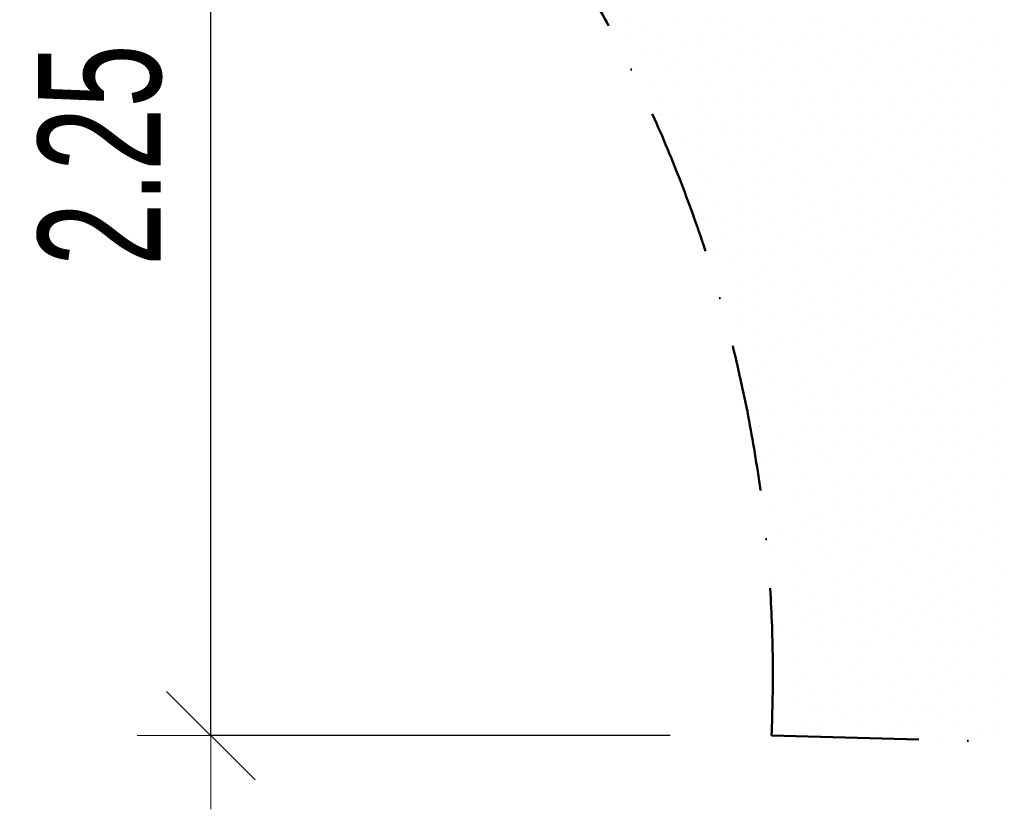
# Model space of a CAD drawing. Header units: millimetres. Extents: x -211955 to 157391, y -241491 to 94238.
# Tile 52 of 138: x -163 to 1841, y -67090 to -65484. Entities that reach past the tile are written whole.
import ezdxf

# ---------------------------------------------------------------- set-up
doc = ezdxf.new("R2010")
doc.units = ezdxf.units.MM
doc.header["$PDMODE"] = 65
doc.linetypes.add('Cerchovana_1', pattern=[500, 300, -100, 0, -100])
doc.layers.add('XR$3$SITUACE - BOURÁNÍ_1', color=7, linetype='Continuous', lineweight=25)
doc.layers.add('XR$4$SITUACE - BOURÁNÍ - KOTY_1', color=7, linetype='Continuous', lineweight=25)
doc.styles.add('ARIALNARROW', font='ARIALN.TTF')
doc.dimstyles.new('DIMSTYLE_4', dxfattribs={"dimtxt": 250, "dimasz": 300, "dimexe": 0, "dimexo": 0, "dimgap": 125, "dimtad": 2, "dimlfac": 0.001, "dimrnd": 0.05, "dimzin": 4, "dimdsep": 46, "dimtxsty": 'ARIALNARROW', "dimblk1": 'ALL_ML_STRICH', "dimblk2": 'ALL_ML_STRICH', "dimsah": 1, "dimcen": 0, "dimclrd": 6, "dimclre": 6, "dimclrt": 6, "dimadec": 0, "dimazin": 0, "dimtfac": 1, "dimtdec": 0, "dimtix": 1, "dimtmove": 2, "dimatfit": 3, "dimfxl": 0, "dimtzin": 0, "dimlwd": 0, "dimlwe": 18, "dimarcsym": 0})

# ---------------------------------------------------------------- blocks, each defined once
blk = doc.blocks.new('VZOR_0')
at = {"layer": 'XR$3$SITUACE - BOURÁNÍ_1', "color": 204, "linetype": 'Continuous', "lineweight": 13}
for p, q in [((1043.4, -65487.8), (1043.4, -65487.8)), ((1069.8, -65490), (1069.8, -65490)), ((1175.4, -65484.6), (1175.4, -65484.6)), ((1243.4, -65487.8), (1243.4, -65487.8)), ((1269.8, -65490), (1269.8, -65490)), ((1375.4, -65484.6), (1375.4, -65484.6)), ((1443.4, -65487.8), (1443.4, -65487.8)), ((1469.8, -65490), (1469.8, -65490)), ((1575.4, -65484.6), (1575.4, -65484.6)), ((1643.4, -65487.8), (1643.4, -65487.8)), ((1669.8, -65490), (1669.8, -65490)), ((1775.4, -65484.6), (1775.4, -65484.6)), ((1107, -65507), (1107, -65507)), ((1142.8, -65511.8), (1142.8, -65511.8)), ((1228.8, -65510.4), (1228.8, -65510.4)), ((1307, -65507), (1307, -65507)), ((1342.8, -65511.8), (1342.8, -65511.8)), ((1428.8, -65510.4), (1428.8, -65510.4)), ((1507, -65507), (1507, -65507)), ((1542.8, -65511.8), (1542.8, -65511.8)), ((1628.8, -65510.4), (1628.8, -65510.4)), ((1707, -65507), (1707, -65507)), ((1742.8, -65511.8), (1742.8, -65511.8)), ((1828.8, -65510.4), (1828.8, -65510.4)), ((1068.8, -65519.8), (1068.8, -65519.8)), ((1187, -65529.6), (1187, -65529.6)), ((1268.8, -65519.8), (1268.8, -65519.8)), ((1387, -65529.6), (1387, -65529.6)), ((1468.8, -65519.8), (1468.8, -65519.8)), ((1587, -65529.6), (1587, -65529.6)), ((1668.8, -65519.8), (1668.8, -65519.8)), ((1787, -65529.6), (1787, -65529.6)), ((1105.4, -65548.4), (1105.4, -65548.4)), ((1139.8, -65551.8), (1139.8, -65551.8)), ((1220, -65540), (1220, -65540)), ((1305.4, -65548.4), (1305.4, -65548.4)), ((1339.8, -65551.8), (1339.8, -65551.8)), ((1420, -65540), (1420, -65540)), ((1505.4, -65548.4), (1505.4, -65548.4)), ((1539.8, -65551.8), (1539.8, -65551.8)), ((1620, -65540), (1620, -65540)), ((1705.4, -65548.4), (1705.4, -65548.4)), ((1739.8, -65551.8), (1739.8, -65551.8)), ((1820, -65540), (1820, -65540)), ((1172, -65558.6), (1172, -65558.6)), ((1260, -65560), (1260, -65560)), ((1372, -65558.6), (1372, -65558.6)), ((1460, -65560), (1460, -65560)), ((1572, -65558.6), (1572, -65558.6)), ((1660, -65560), (1660, -65560)), ((1772, -65558.6), (1772, -65558.6)), ((1090.2, -65580.8), (1090.2, -65580.8)), ((1148.8, -65584.8), (1148.8, -65584.8)), ((1221.8, -65586), (1221.8, -65586)), ((1290.2, -65580.8), (1290.2, -65580.8)), ((1348.8, -65584.8), (1348.8, -65584.8)), ((1421.8, -65586), (1421.8, -65586)), ((1490.2, -65580.8), (1490.2, -65580.8)), ((1548.8, -65584.8), (1548.8, -65584.8)), ((1621.8, -65586), (1621.8, -65586)), ((1690.2, -65580.8), (1690.2, -65580.8)), ((1748.8, -65584.8), (1748.8, -65584.8)), ((1821.8, -65586), (1821.8, -65586)), ((1128, -65608.4), (1128, -65608.4)), ((1328, -65608.4), (1328, -65608.4)), ((1528, -65608.4), (1528, -65608.4)), ((1728, -65608.4), (1728, -65608.4)), ((1176.2, -65617.2), (1176.2, -65617.2)), ((1239.6, -65615.6), (1239.6, -65615.6)), ((1297.4, -65625.8), (1297.4, -65625.8)), ((1376.2, -65617.2), (1376.2, -65617.2)), ((1439.6, -65615.6), (1439.6, -65615.6)), ((1497.4, -65625.8), (1497.4, -65625.8)), ((1576.2, -65617.2), (1576.2, -65617.2)), ((1639.6, -65615.6), (1639.6, -65615.6)), ((1697.4, -65625.8), (1697.4, -65625.8)), ((1776.2, -65617.2), (1776.2, -65617.2)), ((1839.6, -65615.6), (1839.6, -65615.6)), ((1140, -65640), (1140, -65640)), ((1220, -65640), (1220, -65640)), ((1256.8, -65652.4), (1256.8, -65652.4)), ((1306.8, -65653), (1306.8, -65653)), ((1340, -65640), (1340, -65640)), ((1420, -65640), (1420, -65640)), ((1456.8, -65652.4), (1456.8, -65652.4)), ((1506.8, -65653), (1506.8, -65653)), ((1540, -65640), (1540, -65640)), ((1620, -65640), (1620, -65640)), ((1656.8, -65652.4), (1656.8, -65652.4)), ((1706.8, -65653), (1706.8, -65653)), ((1740, -65640), (1740, -65640)), ((1820, -65640), (1820, -65640)), ((1220.6, -65668), (1220.6, -65668)), ((1420.6, -65668), (1420.6, -65668)), ((1620.6, -65668), (1620.6, -65668)), ((1820.6, -65668), (1820.6, -65668)), ((1141.8, -65676.4), (1141.8, -65676.4)), ((1175.4, -65684.6), (1175.4, -65684.6)), ((1243.4, -65687.8), (1243.4, -65687.8)), ((1269.8, -65690), (1269.8, -65690)), ((1300, -65680), (1300, -65680)), ((1341.8, -65676.4), (1341.8, -65676.4)), ((1375.4, -65684.6), (1375.4, -65684.6)), ((1443.4, -65687.8), (1443.4, -65687.8)), ((1469.8, -65690), (1469.8, -65690)), ((1500, -65680), (1500, -65680)), ((1541.8, -65676.4), (1541.8, -65676.4)), ((1575.4, -65684.6), (1575.4, -65684.6)), ((1643.4, -65687.8), (1643.4, -65687.8)), ((1669.8, -65690), (1669.8, -65690)), ((1700, -65680), (1700, -65680)), ((1741.8, -65676.4), (1741.8, -65676.4)), ((1775.4, -65684.6), (1775.4, -65684.6)), ((1142.8, -65711.8), (1142.8, -65711.8)), ((1228.8, -65710.4), (1228.8, -65710.4)), ((1307, -65707), (1307, -65707)), ((1342.8, -65711.8), (1342.8, -65711.8)), ((1428.8, -65710.4), (1428.8, -65710.4)), ((1507, -65707), (1507, -65707)), ((1542.8, -65711.8), (1542.8, -65711.8)), ((1628.8, -65710.4), (1628.8, -65710.4)), ((1707, -65707), (1707, -65707)), ((1742.8, -65711.8), (1742.8, -65711.8)), ((1828.8, -65710.4), (1828.8, -65710.4)), ((1187, -65729.6), (1187, -65729.6)), ((1268.8, -65719.8), (1268.8, -65719.8)), ((1387, -65729.6), (1387, -65729.6)), ((1468.8, -65719.8), (1468.8, -65719.8)), ((1587, -65729.6), (1587, -65729.6)), ((1668.8, -65719.8), (1668.8, -65719.8)), ((1787, -65729.6), (1787, -65729.6)), ((1220, -65740), (1220, -65740)), ((1305.4, -65748.4), (1305.4, -65748.4)), ((1339.8, -65751.8), (1339.8, -65751.8)), ((1420, -65740), (1420, -65740)), ((1505.4, -65748.4), (1505.4, -65748.4)), ((1539.8, -65751.8), (1539.8, -65751.8)), ((1620, -65740), (1620, -65740)), ((1705.4, -65748.4), (1705.4, -65748.4)), ((1739.8, -65751.8), (1739.8, -65751.8)), ((1820, -65740), (1820, -65740)), ((1172, -65758.6), (1172, -65758.6)), ((1260, -65760), (1260, -65760)), ((1372, -65758.6), (1372, -65758.6)), ((1460, -65760), (1460, -65760)), ((1572, -65758.6), (1572, -65758.6)), ((1660, -65760), (1660, -65760)), ((1772, -65758.6), (1772, -65758.6)), ((1221.8, -65786), (1221.8, -65786)), ((1290.2, -65780.8), (1290.2, -65780.8)), ((1348.8, -65784.8), (1348.8, -65784.8)), ((1421.8, -65786), (1421.8, -65786)), ((1490.2, -65780.8), (1490.2, -65780.8)), ((1548.8, -65784.8), (1548.8, -65784.8)), ((1621.8, -65786), (1621.8, -65786)), ((1690.2, -65780.8), (1690.2, -65780.8)), ((1748.8, -65784.8), (1748.8, -65784.8)), ((1821.8, -65786), (1821.8, -65786)), ((1328, -65808.4), (1328, -65808.4)), ((1528, -65808.4), (1528, -65808.4)), ((1728, -65808.4), (1728, -65808.4)), ((1239.6, -65815.6), (1239.6, -65815.6)), ((1297.4, -65825.8), (1297.4, -65825.8)), ((1376.2, -65817.2), (1376.2, -65817.2)), ((1439.6, -65815.6), (1439.6, -65815.6)), ((1497.4, -65825.8), (1497.4, -65825.8)), ((1576.2, -65817.2), (1576.2, -65817.2)), ((1639.6, -65815.6), (1639.6, -65815.6)), ((1697.4, -65825.8), (1697.4, -65825.8)), ((1776.2, -65817.2), (1776.2, -65817.2)), ((1839.6, -65815.6), (1839.6, -65815.6)), ((1220, -65840), (1220, -65840)), ((1256.8, -65852.4), (1256.8, -65852.4)), ((1306.8, -65853), (1306.8, -65853)), ((1340, -65840), (1340, -65840)), ((1420, -65840), (1420, -65840)), ((1456.8, -65852.4), (1456.8, -65852.4)), ((1506.8, -65853), (1506.8, -65853)), ((1540, -65840), (1540, -65840)), ((1620, -65840), (1620, -65840)), ((1656.8, -65852.4), (1656.8, -65852.4)), ((1706.8, -65853), (1706.8, -65853)), ((1740, -65840), (1740, -65840)), ((1820, -65840), (1820, -65840)), ((1220.6, -65868), (1220.6, -65868)), ((1420.6, -65868), (1420.6, -65868)), ((1620.6, -65868), (1620.6, -65868)), ((1820.6, -65868), (1820.6, -65868)), ((1243.4, -65887.8), (1243.4, -65887.8)), ((1269.8, -65890), (1269.8, -65890)), ((1300, -65880), (1300, -65880)), ((1341.8, -65876.4), (1341.8, -65876.4)), ((1375.4, -65884.6), (1375.4, -65884.6)), ((1443.4, -65887.8), (1443.4, -65887.8)), ((1469.8, -65890), (1469.8, -65890)), ((1500, -65880), (1500, -65880)), ((1541.8, -65876.4), (1541.8, -65876.4)), ((1575.4, -65884.6), (1575.4, -65884.6)), ((1643.4, -65887.8), (1643.4, -65887.8)), ((1669.8, -65890), (1669.8, -65890)), ((1700, -65880), (1700, -65880)), ((1741.8, -65876.4), (1741.8, -65876.4)), ((1775.4, -65884.6), (1775.4, -65884.6)), ((1228.8, -65910.4), (1228.8, -65910.4)), ((1307, -65907), (1307, -65907)), ((1342.8, -65911.8), (1342.8, -65911.8)), ((1428.8, -65910.4), (1428.8, -65910.4)), ((1507, -65907), (1507, -65907)), ((1542.8, -65911.8), (1542.8, -65911.8)), ((1628.8, -65910.4), (1628.8, -65910.4)), ((1707, -65907), (1707, -65907)), ((1742.8, -65911.8), (1742.8, -65911.8)), ((1828.8, -65910.4), (1828.8, -65910.4)), ((1268.8, -65919.8), (1268.8, -65919.8)), ((1387, -65929.6), (1387, -65929.6)), ((1468.8, -65919.8), (1468.8, -65919.8)), ((1587, -65929.6), (1587, -65929.6)), ((1668.8, -65919.8), (1668.8, -65919.8)), ((1787, -65929.6), (1787, -65929.6)), ((1305.4, -65948.4), (1305.4, -65948.4)), ((1339.8, -65951.8), (1339.8, -65951.8)), ((1420, -65940), (1420, -65940)), ((1505.4, -65948.4), (1505.4, -65948.4)), ((1539.8, -65951.8), (1539.8, -65951.8)), ((1620, -65940), (1620, -65940)), ((1705.4, -65948.4), (1705.4, -65948.4)), ((1739.8, -65951.8), (1739.8, -65951.8)), ((1820, -65940), (1820, -65940)), ((1260, -65960), (1260, -65960)), ((1372, -65958.6), (1372, -65958.6)), ((1460, -65960), (1460, -65960)), ((1572, -65958.6), (1572, -65958.6)), ((1660, -65960), (1660, -65960)), ((1772, -65958.6), (1772, -65958.6)), ((1290.2, -65980.8), (1290.2, -65980.8)), ((1348.8, -65984.8), (1348.8, -65984.8)), ((1421.8, -65986), (1421.8, -65986)), ((1490.2, -65980.8), (1490.2, -65980.8)), ((1548.8, -65984.8), (1548.8, -65984.8)), ((1621.8, -65986), (1621.8, -65986)), ((1690.2, -65980.8), (1690.2, -65980.8)), ((1748.8, -65984.8), (1748.8, -65984.8)), ((1821.8, -65986), (1821.8, -65986)), ((1328, -66008.4), (1328, -66008.4)), ((1439.6, -66015.6), (1439.6, -66015.6)), ((1528, -66008.4), (1528, -66008.4)), ((1639.6, -66015.6), (1639.6, -66015.6)), ((1728, -66008.4), (1728, -66008.4)), ((1839.6, -66015.6), (1839.6, -66015.6)), ((1297.4, -66025.8), (1297.4, -66025.8)), ((1376.2, -66017.2), (1376.2, -66017.2)), ((1497.4, -66025.8), (1497.4, -66025.8)), ((1576.2, -66017.2), (1576.2, -66017.2)), ((1697.4, -66025.8), (1697.4, -66025.8)), ((1776.2, -66017.2), (1776.2, -66017.2)), ((1306.8, -66053), (1306.8, -66053)), ((1340, -66040), (1340, -66040)), ((1420, -66040), (1420, -66040)), ((1456.8, -66052.4), (1456.8, -66052.4)), ((1506.8, -66053), (1506.8, -66053)), ((1540, -66040), (1540, -66040)), ((1620, -66040), (1620, -66040)), ((1656.8, -66052.4), (1656.8, -66052.4)), ((1706.8, -66053), (1706.8, -66053)), ((1740, -66040), (1740, -66040)), ((1820, -66040), (1820, -66040)), ((1420.6, -66068), (1420.6, -66068)), ((1620.6, -66068), (1620.6, -66068)), ((1820.6, -66068), (1820.6, -66068)), ((1300, -66080), (1300, -66080)), ((1341.8, -66076.4), (1341.8, -66076.4)), ((1375.4, -66084.6), (1375.4, -66084.6)), ((1443.4, -66087.8), (1443.4, -66087.8)), ((1469.8, -66090), (1469.8, -66090)), ((1500, -66080), (1500, -66080)), ((1541.8, -66076.4), (1541.8, -66076.4)), ((1575.4, -66084.6), (1575.4, -66084.6)), ((1643.4, -66087.8), (1643.4, -66087.8)), ((1669.8, -66090), (1669.8, -66090)), ((1700, -66080), (1700, -66080)), ((1741.8, -66076.4), (1741.8, -66076.4)), ((1775.4, -66084.6), (1775.4, -66084.6)), ((1307, -66107), (1307, -66107)), ((1342.8, -66111.8), (1342.8, -66111.8)), ((1428.8, -66110.4), (1428.8, -66110.4)), ((1507, -66107), (1507, -66107)), ((1542.8, -66111.8), (1542.8, -66111.8)), ((1628.8, -66110.4), (1628.8, -66110.4)), ((1707, -66107), (1707, -66107)), ((1742.8, -66111.8), (1742.8, -66111.8)), ((1828.8, -66110.4), (1828.8, -66110.4)), ((1387, -66129.6), (1387, -66129.6)), ((1468.8, -66119.8), (1468.8, -66119.8)), ((1587, -66129.6), (1587, -66129.6)), ((1668.8, -66119.8), (1668.8, -66119.8)), ((1787, -66129.6), (1787, -66129.6)), ((1305.4, -66148.4), (1305.4, -66148.4)), ((1339.8, -66151.8), (1339.8, -66151.8)), ((1420, -66140), (1420, -66140)), ((1505.4, -66148.4), (1505.4, -66148.4)), ((1539.8, -66151.8), (1539.8, -66151.8)), ((1620, -66140), (1620, -66140)), ((1705.4, -66148.4), (1705.4, -66148.4)), ((1739.8, -66151.8), (1739.8, -66151.8)), ((1820, -66140), (1820, -66140)), ((1372, -66158.6), (1372, -66158.6)), ((1460, -66160), (1460, -66160)), ((1572, -66158.6), (1572, -66158.6)), ((1660, -66160), (1660, -66160)), ((1772, -66158.6), (1772, -66158.6)), ((1348.8, -66184.8), (1348.8, -66184.8)), ((1421.8, -66186), (1421.8, -66186)), ((1490.2, -66180.8), (1490.2, -66180.8)), ((1548.8, -66184.8), (1548.8, -66184.8)), ((1621.8, -66186), (1621.8, -66186)), ((1690.2, -66180.8), (1690.2, -66180.8)), ((1748.8, -66184.8), (1748.8, -66184.8)), ((1821.8, -66186), (1821.8, -66186)), ((1328, -66208.4), (1328, -66208.4)), ((1439.6, -66215.6), (1439.6, -66215.6)), ((1528, -66208.4), (1528, -66208.4)), ((1639.6, -66215.6), (1639.6, -66215.6)), ((1728, -66208.4), (1728, -66208.4)), ((1839.6, -66215.6), (1839.6, -66215.6)), ((1376.2, -66217.2), (1376.2, -66217.2)), ((1497.4, -66225.8), (1497.4, -66225.8)), ((1576.2, -66217.2), (1576.2, -66217.2)), ((1697.4, -66225.8), (1697.4, -66225.8)), ((1776.2, -66217.2), (1776.2, -66217.2)), ((1340, -66240), (1340, -66240)), ((1420, -66240), (1420, -66240)), ((1456.8, -66252.4), (1456.8, -66252.4)), ((1506.8, -66253), (1506.8, -66253)), ((1540, -66240), (1540, -66240)), ((1620, -66240), (1620, -66240)), ((1656.8, -66252.4), (1656.8, -66252.4)), ((1706.8, -66253), (1706.8, -66253)), ((1740, -66240), (1740, -66240)), ((1820, -66240), (1820, -66240)), ((1341.8, -66276.4), (1341.8, -66276.4)), ((1420.6, -66268), (1420.6, -66268)), ((1541.8, -66276.4), (1541.8, -66276.4)), ((1620.6, -66268), (1620.6, -66268)), ((1741.8, -66276.4), (1741.8, -66276.4)), ((1820.6, -66268), (1820.6, -66268)), ((1375.4, -66284.6), (1375.4, -66284.6)), ((1443.4, -66287.8), (1443.4, -66287.8)), ((1469.8, -66290), (1469.8, -66290)), ((1500, -66280), (1500, -66280)), ((1575.4, -66284.6), (1575.4, -66284.6)), ((1643.4, -66287.8), (1643.4, -66287.8)), ((1669.8, -66290), (1669.8, -66290)), ((1700, -66280), (1700, -66280)), ((1775.4, -66284.6), (1775.4, -66284.6)), ((1342.8, -66311.8), (1342.8, -66311.8)), ((1428.8, -66310.4), (1428.8, -66310.4)), ((1507, -66307), (1507, -66307)), ((1542.8, -66311.8), (1542.8, -66311.8)), ((1628.8, -66310.4), (1628.8, -66310.4)), ((1707, -66307), (1707, -66307)), ((1742.8, -66311.8), (1742.8, -66311.8)), ((1828.8, -66310.4), (1828.8, -66310.4)), ((1387, -66329.6), (1387, -66329.6)), ((1468.8, -66319.8), (1468.8, -66319.8)), ((1587, -66329.6), (1587, -66329.6)), ((1668.8, -66319.8), (1668.8, -66319.8)), ((1787, -66329.6), (1787, -66329.6)), ((1339.8, -66351.8), (1339.8, -66351.8)), ((1420, -66340), (1420, -66340)), ((1505.4, -66348.4), (1505.4, -66348.4)), ((1539.8, -66351.8), (1539.8, -66351.8)), ((1620, -66340), (1620, -66340)), ((1705.4, -66348.4), (1705.4, -66348.4)), ((1739.8, -66351.8), (1739.8, -66351.8)), ((1820, -66340), (1820, -66340)), ((1372, -66358.6), (1372, -66358.6)), ((1460, -66360), (1460, -66360)), ((1572, -66358.6), (1572, -66358.6)), ((1660, -66360), (1660, -66360)), ((1772, -66358.6), (1772, -66358.6)), ((1348.8, -66384.8), (1348.8, -66384.8)), ((1421.8, -66386), (1421.8, -66386)), ((1490.2, -66380.8), (1490.2, -66380.8)), ((1548.8, -66384.8), (1548.8, -66384.8)), ((1621.8, -66386), (1621.8, -66386)), ((1690.2, -66380.8), (1690.2, -66380.8)), ((1748.8, -66384.8), (1748.8, -66384.8)), ((1821.8, -66386), (1821.8, -66386)), ((1439.6, -66415.6), (1439.6, -66415.6)), ((1528, -66408.4), (1528, -66408.4)), ((1639.6, -66415.6), (1639.6, -66415.6)), ((1728, -66408.4), (1728, -66408.4)), ((1839.6, -66415.6), (1839.6, -66415.6)), ((1376.2, -66417.2), (1376.2, -66417.2)), ((1497.4, -66425.8), (1497.4, -66425.8)), ((1576.2, -66417.2), (1576.2, -66417.2)), ((1697.4, -66425.8), (1697.4, -66425.8)), ((1776.2, -66417.2), (1776.2, -66417.2)), ((1420, -66440), (1420, -66440)), ((1456.8, -66452.4), (1456.8, -66452.4)), ((1506.8, -66453), (1506.8, -66453)), ((1540, -66440), (1540, -66440)), ((1620, -66440), (1620, -66440)), ((1656.8, -66452.4), (1656.8, -66452.4)), ((1706.8, -66453), (1706.8, -66453)), ((1740, -66440), (1740, -66440)), ((1820, -66440), (1820, -66440)), ((1420.6, -66468), (1420.6, -66468)), ((1541.8, -66476.4), (1541.8, -66476.4)), ((1620.6, -66468), (1620.6, -66468)), ((1741.8, -66476.4), (1741.8, -66476.4)), ((1820.6, -66468), (1820.6, -66468)), ((1375.4, -66484.6), (1375.4, -66484.6)), ((1443.4, -66487.8), (1443.4, -66487.8)), ((1469.8, -66490), (1469.8, -66490)), ((1500, -66480), (1500, -66480)), ((1575.4, -66484.6), (1575.4, -66484.6)), ((1643.4, -66487.8), (1643.4, -66487.8)), ((1669.8, -66490), (1669.8, -66490)), ((1700, -66480), (1700, -66480)), ((1775.4, -66484.6), (1775.4, -66484.6)), ((1428.8, -66510.4), (1428.8, -66510.4)), ((1507, -66507), (1507, -66507)), ((1542.8, -66511.8), (1542.8, -66511.8)), ((1628.8, -66510.4), (1628.8, -66510.4)), ((1707, -66507), (1707, -66507)), ((1742.8, -66511.8), (1742.8, -66511.8)), ((1828.8, -66510.4), (1828.8, -66510.4)), ((1387, -66529.6), (1387, -66529.6)), ((1468.8, -66519.8), (1468.8, -66519.8)), ((1587, -66529.6), (1587, -66529.6)), ((1668.8, -66519.8), (1668.8, -66519.8)), ((1787, -66529.6), (1787, -66529.6)), ((1420, -66540), (1420, -66540)), ((1505.4, -66548.4), (1505.4, -66548.4)), ((1539.8, -66551.8), (1539.8, -66551.8)), ((1620, -66540), (1620, -66540)), ((1705.4, -66548.4), (1705.4, -66548.4)), ((1739.8, -66551.8), (1739.8, -66551.8)), ((1820, -66540), (1820, -66540)), ((1372, -66558.6), (1372, -66558.6)), ((1460, -66560), (1460, -66560)), ((1572, -66558.6), (1572, -66558.6)), ((1660, -66560), (1660, -66560)), ((1772, -66558.6), (1772, -66558.6)), ((1421.8, -66586), (1421.8, -66586)), ((1490.2, -66580.8), (1490.2, -66580.8)), ((1548.8, -66584.8), (1548.8, -66584.8)), ((1621.8, -66586), (1621.8, -66586)), ((1690.2, -66580.8), (1690.2, -66580.8)), ((1748.8, -66584.8), (1748.8, -66584.8)), ((1821.8, -66586), (1821.8, -66586)), ((1439.6, -66615.6), (1439.6, -66615.6)), ((1528, -66608.4), (1528, -66608.4)), ((1639.6, -66615.6), (1639.6, -66615.6)), ((1728, -66608.4), (1728, -66608.4)), ((1839.6, -66615.6), (1839.6, -66615.6)), ((1376.2, -66617.2), (1376.2, -66617.2)), ((1497.4, -66625.8), (1497.4, -66625.8)), ((1576.2, -66617.2), (1576.2, -66617.2)), ((1697.4, -66625.8), (1697.4, -66625.8)), ((1776.2, -66617.2), (1776.2, -66617.2)), ((1420, -66640), (1420, -66640)), ((1456.8, -66652.4), (1456.8, -66652.4)), ((1506.8, -66653), (1506.8, -66653)), ((1540, -66640), (1540, -66640)), ((1620, -66640), (1620, -66640)), ((1656.8, -66652.4), (1656.8, -66652.4)), ((1706.8, -66653), (1706.8, -66653)), ((1740, -66640), (1740, -66640)), ((1820, -66640), (1820, -66640)), ((1420.6, -66668), (1420.6, -66668)), ((1541.8, -66676.4), (1541.8, -66676.4)), ((1620.6, -66668), (1620.6, -66668)), ((1741.8, -66676.4), (1741.8, -66676.4)), ((1820.6, -66668), (1820.6, -66668)), ((1375.4, -66684.6), (1375.4, -66684.6)), ((1443.4, -66687.8), (1443.4, -66687.8)), ((1469.8, -66690), (1469.8, -66690)), ((1500, -66680), (1500, -66680)), ((1575.4, -66684.6), (1575.4, -66684.6)), ((1643.4, -66687.8), (1643.4, -66687.8)), ((1669.8, -66690), (1669.8, -66690)), ((1700, -66680), (1700, -66680)), ((1775.4, -66684.6), (1775.4, -66684.6)), ((1428.8, -66710.4), (1428.8, -66710.4)), ((1507, -66707), (1507, -66707)), ((1542.8, -66711.8), (1542.8, -66711.8)), ((1628.8, -66710.4), (1628.8, -66710.4)), ((1707, -66707), (1707, -66707)), ((1742.8, -66711.8), (1742.8, -66711.8)), ((1828.8, -66710.4), (1828.8, -66710.4)), ((1387, -66729.6), (1387, -66729.6)), ((1468.8, -66719.8), (1468.8, -66719.8)), ((1587, -66729.6), (1587, -66729.6)), ((1668.8, -66719.8), (1668.8, -66719.8)), ((1787, -66729.6), (1787, -66729.6)), ((1420, -66740), (1420, -66740)), ((1505.4, -66748.4), (1505.4, -66748.4)), ((1539.8, -66751.8), (1539.8, -66751.8)), ((1620, -66740), (1620, -66740)), ((1705.4, -66748.4), (1705.4, -66748.4)), ((1739.8, -66751.8), (1739.8, -66751.8)), ((1820, -66740), (1820, -66740)), ((1372, -66758.6), (1372, -66758.6)), ((1460, -66760), (1460, -66760)), ((1572, -66758.6), (1572, -66758.6)), ((1660, -66760), (1660, -66760)), ((1772, -66758.6), (1772, -66758.6)), ((1421.8, -66786), (1421.8, -66786)), ((1490.2, -66780.8), (1490.2, -66780.8)), ((1548.8, -66784.8), (1548.8, -66784.8)), ((1621.8, -66786), (1621.8, -66786)), ((1690.2, -66780.8), (1690.2, -66780.8)), ((1748.8, -66784.8), (1748.8, -66784.8)), ((1821.8, -66786), (1821.8, -66786)), ((1376.2, -66817.2), (1376.2, -66817.2)), ((1439.6, -66815.6), (1439.6, -66815.6)), ((1528, -66808.4), (1528, -66808.4)), ((1576.2, -66817.2), (1576.2, -66817.2)), ((1639.6, -66815.6), (1639.6, -66815.6)), ((1728, -66808.4), (1728, -66808.4)), ((1776.2, -66817.2), (1776.2, -66817.2)), ((1839.6, -66815.6), (1839.6, -66815.6)), ((1497.4, -66825.8), (1497.4, -66825.8)), ((1697.4, -66825.8), (1697.4, -66825.8)), ((1420, -66840), (1420, -66840)), ((1456.8, -66852.4), (1456.8, -66852.4)), ((1506.8, -66853), (1506.8, -66853)), ((1540, -66840), (1540, -66840)), ((1620, -66840), (1620, -66840)), ((1656.8, -66852.4), (1656.8, -66852.4)), ((1706.8, -66853), (1706.8, -66853)), ((1740, -66840), (1740, -66840)), ((1820, -66840), (1820, -66840)), ((1420.6, -66868), (1420.6, -66868)), ((1541.8, -66876.4), (1541.8, -66876.4)), ((1620.6, -66868), (1620.6, -66868)), ((1741.8, -66876.4), (1741.8, -66876.4)), ((1820.6, -66868), (1820.6, -66868)), ((1375.4, -66884.6), (1375.4, -66884.6)), ((1443.4, -66887.8), (1443.4, -66887.8)), ((1469.8, -66890), (1469.8, -66890)), ((1500, -66880), (1500, -66880)), ((1575.4, -66884.6), (1575.4, -66884.6)), ((1643.4, -66887.8), (1643.4, -66887.8)), ((1669.8, -66890), (1669.8, -66890)), ((1700, -66880), (1700, -66880)), ((1775.4, -66884.6), (1775.4, -66884.6)), ((1428.8, -66910.4), (1428.8, -66910.4)), ((1507, -66907), (1507, -66907)), ((1542.8, -66911.8), (1542.8, -66911.8)), ((1628.8, -66910.4), (1628.8, -66910.4)), ((1707, -66907), (1707, -66907)), ((1742.8, -66911.8), (1742.8, -66911.8)), ((1828.8, -66910.4), (1828.8, -66910.4)), ((1387, -66929.6), (1387, -66929.6)), ((1468.8, -66919.8), (1468.8, -66919.8)), ((1587, -66929.6), (1587, -66929.6)), ((1668.8, -66919.8), (1668.8, -66919.8)), ((1787, -66929.6), (1787, -66929.6)), ((1420, -66940), (1420, -66940)), ((1620, -66940), (1620, -66940)), ((1705.4, -66948.4), (1705.4, -66948.4)), ((1820, -66940), (1820, -66940))]:
    blk.add_line(p, q, dxfattribs=at)
blk = doc.blocks.new('ALL_ML_STRICH')
at = {"color": 0, "linetype": 'ByBlock', "lineweight": -2}
for p, q in [((0, -0.5), (0, 0.5)), ((-0.3, -0.3), (0.3, 0.3)), ((-1, 0), (0.5, 0))]:
    blk.add_line(p, q, dxfattribs=at)
blk = doc.blocks.new('*D45')
at = {"layer": 'DEFPOINTS', "color": 6, "linetype": 'Continuous', "lineweight": 18}
for p in [(198.1, -64666.6), (226.3, -66940.5), (1367.4, -66940.5)]:
    blk.add_point(p, dxfattribs=at)
at = {"layer": 'XR$4$SITUACE - BOURÁNÍ - KOTY_1', "color": 6, "linetype": 'Continuous', "lineweight": -2}
for p, q in [((226.3, -64666.6), (226.3, -64666.6)), ((226.3, -66940.5), (226.3, -64666.6)), ((1161.3, -66940.5), (226.3, -66940.5))]:
    blk.add_line(p, q, dxfattribs=at)
at = {"layer": 'XR$4$SITUACE - BOURÁNÍ - KOTY_1', "color": 6, "linetype": 'Continuous', "lineweight": 18, "xscale": 300, "yscale": 300, "zscale": 300}
for p, rotation in [((226.3, -64666.6), 90), ((226.3, -66940.5), 270)]:
    blk.add_blockref('ALL_ML_STRICH', p, dxfattribs=dict(at, rotation=rotation))
at = {"layer": 'XR$4$SITUACE - BOURÁNÍ - KOTY_1', "color": 6, "linetype": 'Continuous', "lineweight": 18, "insert": (1.3, -65759.5), "char_height": 250, "width": 811.429, "attachment_point": 5, "rotation": 90, "style": 'ARIALNARROW'}
blk.add_mtext('\\W0.81;\\A1;{2.25}', dxfattribs=at)

msp = doc.modelspace()

# ---------------------------------------------------------------- linework, layer by layer
at = {"layer": 'XR$3$SITUACE - BOURÁNÍ_1', "color": 204, "linetype": 'Cerchovana_1', "lineweight": 50}
msp.add_line((1367.425, -66940.451), (3998.774, -67011.925), dxfattribs=at)
msp.add_arc((-1400.052, -66815.261), 2770.307, 357.409923, 47.981291, dxfattribs=at)

# ---------------------------------------------------------------- block references
at = {"layer": 'XR$3$SITUACE - BOURÁNÍ_1', "color": 204, "linetype": 'Continuous', "lineweight": 13}
msp.add_blockref('VZOR_0', (0, 0), dxfattribs=at)

# ---------------------------------------------------------------- dimensions: what is measured, and where the dimension line sits
at = {"layer": 'XR$4$SITUACE - BOURÁNÍ - KOTY_1', "color": 6, "linetype": 'Continuous', "lineweight": 18}
dim = msp.add_linear_dim(base=(226.297, -64666.554), p1=(1161.289, -66940.451), p2=(226.297, -64666.554), angle=90, dimstyle='DIMSTYLE_4', override={"dimpost": '<>', "dimclrd": 6, "dimclre": 6, "dimclrt": 6, "dimlwd": 0, "dimlwe": 18}, dxfattribs=at)
dim.commit()
dim.dimension.update_dxf_attribs({"geometry": '*D45', "text_midpoint": (1.297, -65759.502), "dimtype": 160})

doc.saveas('drawing.dxf')
